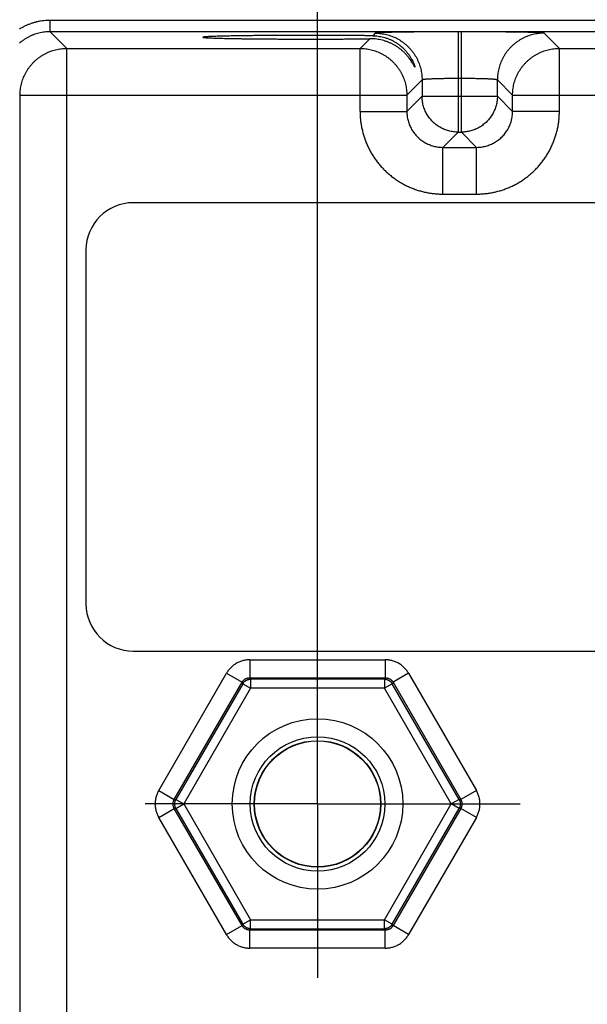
# Model space of a CAD drawing. Header units: inches. Extents: x 0 to 34, y 0 to 22.
# Tile 79 of 120: x 18.4 to 19.4, y 15.8 to 17.5. Entities that reach past the tile are written whole.
import ezdxf

# ---------------------------------------------------------------- set-up
doc = ezdxf.new("R2010")
doc.units = ezdxf.units.IN
doc.header["$LTSCALE"] = 1.87
doc.header["$MEASUREMENT"] = 0
doc.linetypes.add('CENTER', pattern=[0.6, 0.375, -0.075, 0.075, -0.075])
doc.layers.get('0').update_dxf_attribs({"linetype": 'CONTINUOUS'})
doc.layers.add('DEFAULT_1', color=7, linetype='CENTER')
doc.layers.add('DIMENSIONS', color=7, linetype='CONTINUOUS')
doc.styles.get("Standard").update_dxf_attribs({"font": 'txt', "width": 0.8})
doc.dimstyles.new('DIMSTYLE_1', dxfattribs={"dimtxt": 0.125, "dimasz": 0.18, "dimexe": 0.18, "dimexo": 0.0625, "dimgap": 0.09, "dimtad": 0, "dimtih": 1, "dimtoh": 1, "dimdec": 3, "dimzin": 4, "dimdsep": 46, "dimtxsty": 'STANDARD', "dimblk": '_FILLED', "dimblk1": '_FILLED', "dimblk2": '_FILLED', "dimcen": 0.09, "dimadec": 0, "dimazin": 0, "dimtp": 0.01, "dimtm": 0.01, "dimtfac": 1, "dimtdec": 3, "dimtofl": 0, "dimtmove": 0, "dimatfit": 3, "dimldrblk": '_FILLED', "dimfxl": 1, "dimtolj": 1, "dimtzin": 4, "dimarcsym": 0})

# ---------------------------------------------------------------- blocks, each defined once
blk = doc.blocks.new('_FILLED')
at = {"color": 0, "linetype": 'BYBLOCK'}
blk.add_solid([(0, 0), (-1, 0.1736), (-1, -0.1736)], dxfattribs=at)
blk = doc.blocks.new('*D7')
at = {"layer": 'DIMENSIONS', "color": 2, "linetype": 'CONTINUOUS'}
for p, q in [((18.9066, 16.3596), (18.9066, 19.2305)), ((25.4066, 16.3596), (25.4066, 19.2305)), ((18.9066, 19.1055), (21.0708, 19.1055)), ((25.4066, 19.1055), (22.5208, 19.1055))]:
    blk.add_line(p, q, dxfattribs=at)
at = {"layer": 'DIMENSIONS', "color": 2, "linetype": 'CONTINUOUS', "xscale": 0.18, "yscale": 0.18, "zscale": 0.18, "rotation": 180}
blk.add_blockref('_FILLED', (18.9066, 19.1055), dxfattribs=at)
at = {"layer": 'DIMENSIONS', "color": 2, "linetype": 'CONTINUOUS', "xscale": 0.18, "yscale": 0.18, "zscale": 0.18}
blk.add_blockref('_FILLED', (25.4066, 19.1055), dxfattribs=at)
at = {"layer": 'DIMENSIONS', "color": 2, "linetype": 'CONTINUOUS', "width": 0.8}
for s, p in [('6.500', (21.1333, 19.043)), ('[', (21.7583, 19.043)), ('165.1', (21.8583, 19.043)), (']', (22.3583, 19.043))]:
    blk.add_text(s, height=0.125, dxfattribs=at).set_placement(p)

msp = doc.modelspace()

# ---------------------------------------------------------------- linework, layer by layer
at = {"color": 7, "linetype": 'CONTINUOUS'}
for p, q in [((18.4609, 17.4601), (18.4609, 17.4791)), ((25.8513, 17.4791), (18.4609, 17.4791)), ((18.4887, 17.4323), (18.4609, 17.4601)), ((25.8513, 17.4601), (18.4609, 17.4601)), ((19.1408, 17.4601), (19.1408, 17.2927)), ((19.1464, 17.4601), (19.1408, 17.4601)), ((19.1464, 17.2927), (19.1464, 17.4601)), ((18.9935, 17.4484), (18.9774, 17.4323)), ((19.0028, 17.4577), (18.9986, 17.4535)), ((19.3097, 17.4323), (19.2843, 17.4577)), ((18.4887, 14.3096), (18.4887, 17.4323)), ((18.4887, 17.4323), (18.9774, 17.4323)), ((18.9774, 17.3273), (18.9774, 17.4323)), ((19.3097, 17.3273), (19.3097, 17.4323)), ((19.3097, 17.4323), (19.9074, 17.4323)), ((19.0808, 17.3797), (19.0554, 17.3543)), ((19.0808, 17.3797), (19.0808, 17.3527)), ((19.1464, 17.3821), (19.1408, 17.3821)), ((19.2063, 17.3527), (19.2063, 17.3797)), ((19.2317, 17.3543), (19.2063, 17.3797)), ((18.4107, 17.3543), (18.4096, 17.3555)), ((18.4107, 14.3876), (18.4107, 17.3543)), ((18.4107, 17.3543), (19.0554, 17.3543)), ((19.0554, 17.3543), (19.0554, 17.3273)), ((19.0808, 17.3527), (19.0554, 17.3273)), ((19.0808, 17.3527), (19.2063, 17.3527)), ((19.2063, 17.3527), (19.2317, 17.3273)), ((19.2317, 17.3273), (19.2317, 17.3543)), ((19.2317, 17.3543), (19.9854, 17.3543)), ((18.9774, 17.3273), (19.0554, 17.3273)), ((19.3097, 17.3273), (19.2317, 17.3273)), ((19.1408, 17.2927), (19.1154, 17.2673)), ((19.1408, 17.2927), (19.1464, 17.2927)), ((19.1464, 17.2927), (19.1717, 17.2673)), ((19.1154, 17.1893), (19.1154, 17.2673)), ((19.1154, 17.2673), (19.1717, 17.2673)), ((19.1717, 17.1893), (19.1717, 17.2673)), ((19.1154, 17.1893), (19.1717, 17.1893)), ((25.6859, 17.175), (18.5993, 17.175)), ((18.5205, 17.0962), (18.5205, 16.5057)), ((18.5993, 16.427), (25.6859, 16.427)), ((18.7937, 16.4124), (18.7937, 16.3825)), ((18.7937, 16.4124), (19.0194, 16.4124)), ((19.0194, 16.4124), (19.0194, 16.3825)), ((18.6419, 16.1945), (18.7548, 16.39)), ((18.7548, 16.39), (18.7807, 16.375)), ((18.7937, 16.3825), (18.795, 16.3801)), ((18.7937, 16.3825), (19.0194, 16.3825)), ((18.795, 16.3801), (18.795, 16.3651)), ((19.0181, 16.3801), (18.795, 16.3801)), ((19.0194, 16.3825), (19.0181, 16.3801)), ((19.0181, 16.3801), (19.0181, 16.3651)), ((19.0584, 16.39), (19.0324, 16.375)), ((19.0584, 16.39), (19.1713, 16.1945)), ((18.6678, 16.1795), (18.7807, 16.375)), ((18.7821, 16.3726), (18.6705, 16.1795)), ((18.795, 16.3651), (18.6835, 16.172)), ((18.7807, 16.375), (18.7821, 16.3726)), ((18.7821, 16.3726), (18.795, 16.3651)), ((19.0181, 16.3651), (18.795, 16.3651)), ((19.0311, 16.3726), (19.0181, 16.3651)), ((19.1296, 16.172), (19.0181, 16.3651)), ((19.0324, 16.375), (19.0311, 16.3726)), ((19.1426, 16.1795), (19.0311, 16.3726)), ((19.0324, 16.375), (19.1453, 16.1795)), ((18.6419, 16.1945), (18.6678, 16.1795)), ((18.6678, 16.1795), (18.6705, 16.1795)), ((18.6705, 16.1795), (18.6835, 16.172)), ((19.1426, 16.1795), (19.1296, 16.172)), ((19.1453, 16.1795), (19.1426, 16.1795)), ((19.1713, 16.1945), (19.1453, 16.1795)), ((18.6419, 16.1495), (18.6678, 16.1645)), ((18.7807, 15.969), (18.6678, 16.1645)), ((18.6678, 16.1645), (18.6705, 16.1645)), ((18.6705, 16.1645), (18.6835, 16.172)), ((18.6705, 16.1645), (18.7821, 15.9713)), ((18.6835, 16.172), (18.795, 15.9788)), ((19.0181, 15.9788), (19.1296, 16.172)), ((19.0311, 15.9713), (19.1426, 16.1645)), ((19.1453, 16.1645), (19.0324, 15.969)), ((19.1426, 16.1645), (19.1296, 16.172)), ((19.1453, 16.1645), (19.1426, 16.1645)), ((19.1713, 16.1495), (19.1453, 16.1645)), ((18.7548, 15.954), (18.6419, 16.1495)), ((19.1713, 16.1495), (19.0584, 15.954)), ((18.7548, 15.954), (18.7807, 15.969)), ((18.7807, 15.969), (18.7821, 15.9713)), ((18.7821, 15.9713), (18.795, 15.9788)), ((18.795, 15.9638), (18.795, 15.9788)), ((18.795, 15.9788), (19.0181, 15.9788)), ((19.0181, 15.9638), (19.0181, 15.9788)), ((19.0311, 15.9713), (19.0181, 15.9788)), ((19.0324, 15.969), (19.0311, 15.9713)), ((19.0584, 15.954), (19.0324, 15.969)), ((18.7937, 15.9615), (18.795, 15.9638)), ((18.7937, 15.9315), (18.7937, 15.9615)), ((19.0194, 15.9615), (18.7937, 15.9615)), ((18.795, 15.9638), (19.0181, 15.9638)), ((19.0194, 15.9615), (19.0181, 15.9638)), ((19.0194, 15.9315), (19.0194, 15.9615)), ((19.0194, 15.9315), (18.7937, 15.9315))]:
    msp.add_line(p, q, dxfattribs=at)
for radius in [0.1421, 0.1121, 0.1055, 0.105]:
    msp.add_circle((18.9066, 16.172), radius, dxfattribs=at)
for centre, start, end in [((18.5993, 17.0962), 90, 180), ((18.5993, 16.5057), 180, 270)]:
    msp.add_arc(centre, 0.0787, start, end, dxfattribs=at)
for points, knots in [([(18.4609, 17.4791), (18.4591, 17.4791), (18.4555, 17.479), (18.4502, 17.4786), (18.4449, 17.4779), (18.4396, 17.4768), (18.4344, 17.4755), (18.4293, 17.4739), (18.4243, 17.472), (18.4194, 17.4699), (18.4146, 17.4674), (18.4113, 17.4656), (18.4097, 17.4645), (18.4096, 17.4645)], [0, 0, 0, 0, 0.09855, 0.197449, 0.296595, 0.395898, 0.495269, 0.594619, 0.693906, 0.793149, 0.89237, 0.991604, 1, 1, 1, 1]), ([(18.4609, 17.4601), (18.4593, 17.4601), (18.4562, 17.4601), (18.4515, 17.4596), (18.4468, 17.4589), (18.4422, 17.4579), (18.4377, 17.4567), (18.4332, 17.4551), (18.4288, 17.4533), (18.4246, 17.4513), (18.4205, 17.4489), (18.4165, 17.4464), (18.4129, 17.4437), (18.4106, 17.4418), (18.4096, 17.4409)], [0, 0, 0, 0, 0.084179, 0.168367, 0.25255, 0.336725, 0.420894, 0.505054, 0.589202, 0.673331, 0.757438, 0.841519, 0.925574, 1, 1, 1, 1]), ([(19.1408, 17.4601), (19.1384, 17.4601), (19.1337, 17.4601), (19.1266, 17.4601), (19.1195, 17.46), (19.1125, 17.46), (19.1056, 17.46), (19.0987, 17.46), (19.0919, 17.4599), (19.0853, 17.4599), (19.0789, 17.4598), (19.0726, 17.4598), (19.0665, 17.4597), (19.0605, 17.4596), (19.0548, 17.4595), (19.0494, 17.4595), (19.0441, 17.4594), (19.0392, 17.4593), (19.0345, 17.4592), (19.0301, 17.4591), (19.026, 17.459), (19.0222, 17.4589), (19.0187, 17.4588), (19.0155, 17.4587), (19.0127, 17.4586), (19.0102, 17.4584), (19.0081, 17.4583), (19.0063, 17.4582), (19.0049, 17.4581), (19.0039, 17.458), (19.0032, 17.4578), (19.0029, 17.4578), (19.0028, 17.4577)], [0, 0, 0, 0, 0.051301, 0.102675, 0.153932, 0.204888, 0.255357, 0.305153, 0.354099, 0.40205, 0.4489, 0.494547, 0.538887, 0.581792, 0.623135, 0.662801, 0.700685, 0.736686, 0.770713, 0.802678, 0.832486, 0.860049, 0.885296, 0.908172, 0.928618, 0.946585, 0.96202, 0.974868, 0.985088, 0.992667, 0.997614, 1, 1, 1, 1]), ([(19.2843, 17.4577), (19.2843, 17.4578), (19.2839, 17.4578), (19.2832, 17.458), (19.2822, 17.4581), (19.2808, 17.4582), (19.279, 17.4583), (19.2769, 17.4584), (19.2744, 17.4586), (19.2716, 17.4587), (19.2685, 17.4588), (19.265, 17.4589), (19.2612, 17.459), (19.2571, 17.4591), (19.2527, 17.4592), (19.248, 17.4593), (19.243, 17.4594), (19.2378, 17.4595), (19.2323, 17.4595), (19.2266, 17.4596), (19.2207, 17.4597), (19.2146, 17.4598), (19.2083, 17.4598), (19.2018, 17.4599), (19.1952, 17.4599), (19.1884, 17.46), (19.1816, 17.46), (19.1746, 17.46), (19.1676, 17.46), (19.1605, 17.4601), (19.1534, 17.4601), (19.1487, 17.4601), (19.1464, 17.4601)], [0, 0, 0, 0, 0.002386, 0.007333, 0.014912, 0.025132, 0.03798, 0.053415, 0.071382, 0.091828, 0.114704, 0.139951, 0.167514, 0.197322, 0.229287, 0.263314, 0.299315, 0.337199, 0.376865, 0.418208, 0.461113, 0.505453, 0.5511, 0.59795, 0.645901, 0.694846, 0.744643, 0.795111, 0.846068, 0.897325, 0.948699, 1, 1, 1, 1]), ([(18.8926, 17.4541), (18.8896, 17.4541), (18.8837, 17.4541), (18.8749, 17.4541), (18.8662, 17.454), (18.8575, 17.454), (18.8489, 17.454), (18.8404, 17.4539), (18.832, 17.4539), (18.8238, 17.4538), (18.8158, 17.4538), (18.8079, 17.4537), (18.8003, 17.4536), (18.7929, 17.4535), (18.7857, 17.4534), (18.7788, 17.4534), (18.7722, 17.4532), (18.7659, 17.4531), (18.7599, 17.453), (18.7542, 17.4529), (18.7489, 17.4528), (18.7439, 17.4527), (18.7393, 17.4525), (18.7351, 17.4524), (18.7312, 17.4523), (18.7278, 17.4521), (18.7248, 17.452), (18.7222, 17.4518), (18.72, 17.4517), (18.7183, 17.4515), (18.7169, 17.4514), (18.7161, 17.4512), (18.7155, 17.4512), (18.7155, 17.451), (18.7155, 17.451)], [0, 0, 0, 0, 0.049791, 0.099504, 0.148955, 0.197987, 0.246576, 0.294567, 0.341782, 0.388148, 0.433593, 0.477946, 0.521068, 0.562939, 0.603424, 0.642372, 0.679725, 0.715423, 0.749331, 0.781346, 0.811452, 0.83955, 0.865536, 0.889374, 0.911023, 0.930402, 0.947454, 0.962172, 0.974506, 0.984414, 0.991889, 0.996929, 0.999561, 1, 1, 1, 1]), ([(18.7155, 17.451), (18.7155, 17.451), (18.7155, 17.4508), (18.7161, 17.4508), (18.7169, 17.4505), (18.7183, 17.4504), (18.72, 17.4503), (18.7222, 17.4501), (18.7248, 17.45), (18.7278, 17.4498), (18.7312, 17.4497), (18.7351, 17.4496), (18.7393, 17.4494), (18.7439, 17.4493), (18.7489, 17.4492), (18.7542, 17.449), (18.7599, 17.4489), (18.7659, 17.4488), (18.7722, 17.4487), (18.7788, 17.4486), (18.7857, 17.4485), (18.7929, 17.4484), (18.8003, 17.4483), (18.8079, 17.4483), (18.8158, 17.4482), (18.8238, 17.4481), (18.832, 17.4481), (18.8404, 17.448), (18.8489, 17.448), (18.8575, 17.4479), (18.8662, 17.4479), (18.8749, 17.4479), (18.8837, 17.4479), (18.8896, 17.4479), (18.8926, 17.4479)], [0, 0, 0, 0, 0.00043, 0.003062, 0.008102, 0.015578, 0.025486, 0.037819, 0.052537, 0.06959, 0.088969, 0.110618, 0.134456, 0.160443, 0.188541, 0.218647, 0.250662, 0.284571, 0.320269, 0.357622, 0.396571, 0.437056, 0.478928, 0.52205, 0.566403, 0.611848, 0.658215, 0.70543, 0.753422, 0.802012, 0.851043, 0.900495, 0.950209, 1, 1, 1, 1]), ([(18.9986, 17.4535), (18.9962, 17.4535), (18.9914, 17.4535), (18.984, 17.4536), (18.9764, 17.4537), (18.9686, 17.4538), (18.9606, 17.4538), (18.9525, 17.4539), (18.9442, 17.4539), (18.9358, 17.454), (18.9273, 17.454), (18.9187, 17.454), (18.91, 17.4541), (18.9013, 17.4541), (18.8955, 17.4541), (18.8926, 17.4541)], [0, 0, 0, 0, 0.067249, 0.136819, 0.208458, 0.281981, 0.357319, 0.434211, 0.512411, 0.591866, 0.672326, 0.753508, 0.835334, 0.917598, 1, 1, 1, 1]), ([(18.8926, 17.4479), (18.8953, 17.4479), (18.9008, 17.4479), (18.9091, 17.4479), (18.9173, 17.4479), (18.9254, 17.4479), (18.9335, 17.448), (18.9415, 17.448), (18.9494, 17.448), (18.9571, 17.4481), (18.9647, 17.4482), (18.9722, 17.4482), (18.9795, 17.4483), (18.9866, 17.4484), (18.9912, 17.4484), (18.9935, 17.4484)], [0, 0, 0, 0, 0.081796, 0.163471, 0.244756, 0.325468, 0.405541, 0.48472, 0.562783, 0.639683, 0.715201, 0.789101, 0.861322, 0.931698, 1, 1, 1, 1]), ([(19.0689, 17.4011), (19.0689, 17.4011), (19.0688, 17.401), (19.0687, 17.4009), (19.0685, 17.4013), (19.0682, 17.4017), (19.0678, 17.4026), (19.0672, 17.4037), (19.0663, 17.4053), (19.0652, 17.4073), (19.0637, 17.4098), (19.0617, 17.4129), (19.0593, 17.4164), (19.0562, 17.4201), (19.0527, 17.424), (19.0489, 17.4277), (19.0448, 17.4311), (19.0405, 17.4343), (19.036, 17.4372), (19.0314, 17.4397), (19.0267, 17.4419), (19.0219, 17.4437), (19.0172, 17.4453), (19.0124, 17.4465), (19.0076, 17.4474), (19.0029, 17.4481), (18.9982, 17.4484), (18.9951, 17.4485), (18.9935, 17.4484)], [0, 0, 0, 0, 0.000576, 0.001671, 0.004603, 0.010619, 0.02015, 0.033778, 0.052212, 0.0764, 0.107393, 0.146107, 0.192176, 0.244253, 0.300048, 0.357093, 0.414411, 0.47153, 0.528096, 0.583915, 0.638875, 0.692975, 0.746172, 0.798509, 0.850007, 0.900696, 0.950695, 1, 1, 1, 1]), ([(18.9986, 17.4535), (19.0001, 17.4534), (19.0031, 17.4533), (19.0076, 17.4528), (19.0122, 17.4521), (19.0167, 17.451), (19.0213, 17.4497), (19.0259, 17.448), (19.0304, 17.4459), (19.0349, 17.4435), (19.0393, 17.4408), (19.0436, 17.4377), (19.0477, 17.4343), (19.0516, 17.4306), (19.0551, 17.4266), (19.0584, 17.4225), (19.0611, 17.4184), (19.0634, 17.4145), (19.0651, 17.4112), (19.0664, 17.4083), (19.0673, 17.4061), (19.068, 17.4043), (19.0684, 17.403), (19.0687, 17.4021), (19.0688, 17.4015), (19.0689, 17.4012), (19.0689, 17.4011)], [0, 0, 0, 0, 0.04779, 0.096294, 0.145531, 0.195635, 0.246659, 0.29865, 0.35168, 0.40574, 0.460858, 0.516961, 0.573904, 0.631398, 0.688988, 0.745635, 0.799123, 0.847158, 0.887731, 0.920497, 0.946124, 0.965594, 0.979986, 0.990231, 0.996987, 1, 1, 1, 1]), ([(19.0028, 17.4577), (19.0044, 17.4577), (19.0075, 17.4576), (19.0122, 17.4572), (19.0169, 17.4565), (19.0215, 17.4555), (19.026, 17.4542), (19.0305, 17.4527), (19.0348, 17.4509), (19.0391, 17.4488), (19.0432, 17.4465), (19.0471, 17.4439), (19.0509, 17.4411), (19.0545, 17.4381), (19.058, 17.4349), (19.0612, 17.4314), (19.0642, 17.4278), (19.067, 17.424), (19.0696, 17.4201), (19.0719, 17.416), (19.074, 17.4117), (19.0758, 17.4074), (19.0773, 17.4029), (19.0786, 17.3984), (19.0796, 17.3938), (19.0803, 17.3891), (19.0807, 17.3844), (19.0808, 17.3813), (19.0808, 17.3797)], [0, 0, 0, 0, 0.038458, 0.076917, 0.115377, 0.153837, 0.192298, 0.23076, 0.269222, 0.307684, 0.346147, 0.38461, 0.423074, 0.461537, 0.500001, 0.538465, 0.576928, 0.615392, 0.653855, 0.692318, 0.73078, 0.769242, 0.807703, 0.846164, 0.884624, 0.923083, 0.961542, 1, 1, 1, 1]), ([(19.2843, 17.4577), (19.2828, 17.4577), (19.2796, 17.4576), (19.2749, 17.4572), (19.2703, 17.4565), (19.2657, 17.4555), (19.2611, 17.4542), (19.2567, 17.4527), (19.2523, 17.4509), (19.2481, 17.4488), (19.244, 17.4465), (19.24, 17.4439), (19.2362, 17.4411), (19.2326, 17.4381), (19.2292, 17.4349), (19.2259, 17.4314), (19.2229, 17.4278), (19.2201, 17.424), (19.2176, 17.4201), (19.2152, 17.416), (19.2132, 17.4117), (19.2114, 17.4074), (19.2098, 17.4029), (19.2086, 17.3984), (19.2076, 17.3938), (19.2069, 17.3891), (19.2064, 17.3844), (19.2063, 17.3813), (19.2063, 17.3797)], [0, 0, 0, 0, 0.038458, 0.076917, 0.115377, 0.153837, 0.192298, 0.23076, 0.269222, 0.307684, 0.346147, 0.38461, 0.423074, 0.461537, 0.500001, 0.538465, 0.576928, 0.615392, 0.653855, 0.692318, 0.73078, 0.769242, 0.807703, 0.846164, 0.884624, 0.923083, 0.961542, 1, 1, 1, 1]), ([(18.4107, 17.3543), (18.4107, 17.3559), (18.4108, 17.359), (18.4112, 17.3637), (18.4119, 17.3683), (18.4129, 17.3729), (18.4142, 17.3775), (18.4157, 17.3819), (18.4175, 17.3863), (18.4196, 17.3905), (18.4219, 17.3946), (18.4245, 17.3986), (18.4272, 17.4024), (18.4303, 17.406), (18.4335, 17.4095), (18.4369, 17.4127), (18.4405, 17.4157), (18.4443, 17.4185), (18.4483, 17.4211), (18.4524, 17.4234), (18.4567, 17.4255), (18.461, 17.4273), (18.4655, 17.4288), (18.47, 17.4301), (18.4746, 17.4311), (18.4793, 17.4318), (18.484, 17.4322), (18.4871, 17.4323), (18.4887, 17.4323)], [0, 0, 0, 0, 0.038253, 0.076501, 0.11479, 0.153146, 0.191579, 0.230074, 0.268599, 0.307107, 0.345588, 0.384064, 0.422546, 0.461034, 0.49953, 0.538033, 0.576538, 0.615037, 0.653534, 0.69203, 0.730527, 0.769025, 0.807523, 0.84602, 0.884517, 0.923013, 0.961508, 1, 1, 1, 1]), ([(18.9774, 17.4323), (18.979, 17.4323), (18.9822, 17.4322), (18.9869, 17.4318), (18.9915, 17.4311), (18.9961, 17.4301), (19.0007, 17.4288), (19.0051, 17.4273), (19.0095, 17.4255), (19.0137, 17.4234), (19.0178, 17.4211), (19.0218, 17.4185), (19.0256, 17.4157), (19.0292, 17.4127), (19.0327, 17.4095), (19.0359, 17.406), (19.0389, 17.4024), (19.0417, 17.3986), (19.0442, 17.3946), (19.0466, 17.3905), (19.0486, 17.3863), (19.0504, 17.3819), (19.052, 17.3775), (19.0532, 17.3729), (19.0542, 17.3683), (19.0549, 17.3637), (19.0553, 17.359), (19.0554, 17.3559), (19.0554, 17.3543)], [0, 0, 0, 0, 0.038492, 0.076987, 0.115483, 0.15398, 0.192477, 0.230975, 0.269473, 0.30797, 0.346466, 0.384963, 0.423462, 0.461967, 0.50047, 0.538966, 0.577454, 0.615936, 0.654412, 0.692893, 0.731401, 0.769926, 0.808421, 0.846854, 0.88521, 0.923499, 0.961747, 1, 1, 1, 1]), ([(19.2317, 17.3543), (19.2317, 17.3559), (19.2318, 17.3591), (19.2322, 17.3638), (19.233, 17.3684), (19.2339, 17.373), (19.2352, 17.3776), (19.2368, 17.382), (19.2386, 17.3864), (19.2406, 17.3906), (19.2429, 17.3947), (19.2455, 17.3987), (19.2483, 17.4025), (19.2513, 17.4061), (19.2546, 17.4096), (19.258, 17.4128), (19.2616, 17.4158), (19.2654, 17.4186), (19.2694, 17.4212), (19.2735, 17.4235), (19.2778, 17.4255), (19.2821, 17.4273), (19.2866, 17.4289), (19.2911, 17.4301), (19.2957, 17.4311), (19.3003, 17.4318), (19.305, 17.4322), (19.3081, 17.4323), (19.3097, 17.4323)], [0, 0, 0, 0, 0.038492, 0.076987, 0.115483, 0.15398, 0.192477, 0.230975, 0.269473, 0.30797, 0.346466, 0.384963, 0.423462, 0.461967, 0.50047, 0.538966, 0.577454, 0.615936, 0.654412, 0.692893, 0.731401, 0.769926, 0.808421, 0.846854, 0.88521, 0.923499, 0.961747, 1, 1, 1, 1]), ([(19.1408, 17.3821), (19.1395, 17.3821), (19.1369, 17.3821), (19.1331, 17.3821), (19.1292, 17.382), (19.1255, 17.382), (19.1217, 17.382), (19.1181, 17.3819), (19.1146, 17.3818), (19.1111, 17.3818), (19.1078, 17.3817), (19.1047, 17.3816), (19.1017, 17.3815), (19.0988, 17.3814), (19.0961, 17.3813), (19.0936, 17.3812), (19.0913, 17.381), (19.0893, 17.3809), (19.0874, 17.3808), (19.0857, 17.3806), (19.0843, 17.3805), (19.0831, 17.3803), (19.0822, 17.3802), (19.0815, 17.38), (19.0811, 17.3799), (19.0808, 17.3798), (19.0808, 17.3797)], [0, 0, 0, 0, 0.064485, 0.128701, 0.19238, 0.255257, 0.317072, 0.377565, 0.436482, 0.493579, 0.548617, 0.601366, 0.651607, 0.699129, 0.743734, 0.785235, 0.823461, 0.858251, 0.889464, 0.91697, 0.94066, 0.960444, 0.976252, 0.98805, 0.99587, 1, 1, 1, 1]), ([(19.2063, 17.3797), (19.2063, 17.3798), (19.2061, 17.3799), (19.2056, 17.38), (19.2049, 17.3802), (19.204, 17.3803), (19.2028, 17.3805), (19.2014, 17.3806), (19.1998, 17.3808), (19.1979, 17.3809), (19.1958, 17.381), (19.1935, 17.3812), (19.191, 17.3813), (19.1883, 17.3814), (19.1855, 17.3815), (19.1825, 17.3816), (19.1793, 17.3817), (19.176, 17.3818), (19.1726, 17.3818), (19.169, 17.3819), (19.1654, 17.382), (19.1617, 17.382), (19.1579, 17.382), (19.1541, 17.3821), (19.1502, 17.3821), (19.1476, 17.3821), (19.1464, 17.3821)], [0, 0, 0, 0, 0.00413, 0.01195, 0.023748, 0.039556, 0.05934, 0.08303, 0.110536, 0.141749, 0.176539, 0.214765, 0.256267, 0.300871, 0.348393, 0.398634, 0.451383, 0.506421, 0.563518, 0.622435, 0.682928, 0.744743, 0.80762, 0.871299, 0.935515, 1, 1, 1, 1]), ([(19.1408, 17.2927), (19.1395, 17.2927), (19.1369, 17.2928), (19.133, 17.2932), (19.1291, 17.2938), (19.1253, 17.2947), (19.1216, 17.2958), (19.1179, 17.2972), (19.1143, 17.2988), (19.1108, 17.3007), (19.1075, 17.3028), (19.1043, 17.305), (19.1012, 17.3075), (19.0984, 17.3102), (19.0957, 17.3131), (19.0932, 17.3161), (19.0909, 17.3193), (19.0888, 17.3227), (19.087, 17.3261), (19.0853, 17.3297), (19.0839, 17.3334), (19.0828, 17.3371), (19.0819, 17.341), (19.0813, 17.3448), (19.0809, 17.3488), (19.0808, 17.3514), (19.0808, 17.3527)], [0, 0, 0, 0, 0.04144, 0.082879, 0.124372, 0.165949, 0.207612, 0.249335, 0.291067, 0.332762, 0.374444, 0.416131, 0.457826, 0.49953, 0.541242, 0.582954, 0.624661, 0.666366, 0.708071, 0.749776, 0.791482, 0.833188, 0.874893, 0.916598, 0.9583, 1, 1, 1, 1]), ([(19.2063, 17.3527), (19.2063, 17.3514), (19.2063, 17.3488), (19.2059, 17.3449), (19.2052, 17.341), (19.2044, 17.3372), (19.2032, 17.3335), (19.2018, 17.3298), (19.2002, 17.3262), (19.1984, 17.3227), (19.1963, 17.3194), (19.194, 17.3162), (19.1915, 17.3131), (19.1888, 17.3103), (19.186, 17.3076), (19.1829, 17.3051), (19.1797, 17.3028), (19.1764, 17.3007), (19.1729, 17.2989), (19.1693, 17.2972), (19.1657, 17.2959), (19.1619, 17.2947), (19.1581, 17.2938), (19.1542, 17.2932), (19.1503, 17.2928), (19.1477, 17.2927), (19.1464, 17.2927)], [0, 0, 0, 0, 0.04144, 0.082879, 0.124372, 0.165949, 0.207612, 0.249335, 0.291067, 0.332762, 0.374444, 0.416131, 0.457826, 0.49953, 0.541242, 0.582954, 0.624661, 0.666366, 0.708071, 0.749776, 0.791482, 0.833188, 0.874893, 0.916598, 0.9583, 1, 1, 1, 1]), ([(18.9774, 17.3273), (18.9774, 17.3249), (18.9776, 17.3201), (18.9781, 17.313), (18.9791, 17.3058), (18.9804, 17.2987), (18.9821, 17.2917), (18.9841, 17.2847), (18.9865, 17.2779), (18.9893, 17.2712), (18.9924, 17.2647), (18.9958, 17.2583), (18.9996, 17.2522), (19.0037, 17.2462), (19.0081, 17.2405), (19.0128, 17.235), (19.0178, 17.2297), (19.023, 17.2247), (19.0285, 17.22), (19.0343, 17.2156), (19.0402, 17.2115), (19.0464, 17.2078), (19.0528, 17.2043), (19.0593, 17.2012), (19.066, 17.1984), (19.0728, 17.196), (19.0798, 17.194), (19.0868, 17.1923), (19.0939, 17.191), (19.1011, 17.19), (19.1082, 17.1895), (19.113, 17.1893), (19.1154, 17.1893)], [0, 0, 0, 0, 0.033051, 0.066229, 0.099509, 0.13286, 0.166255, 0.199663, 0.233054, 0.266418, 0.299767, 0.333118, 0.36648, 0.399851, 0.433224, 0.466592, 0.499955, 0.533319, 0.566686, 0.600059, 0.63343, 0.666792, 0.700142, 0.73349, 0.766856, 0.800254, 0.833673, 0.867084, 0.900453, 0.933749, 0.966943, 1, 1, 1, 1]), ([(19.0554, 17.3273), (19.0554, 17.326), (19.0555, 17.3234), (19.0559, 17.3195), (19.0565, 17.3156), (19.0574, 17.3118), (19.0586, 17.308), (19.0599, 17.3043), (19.0616, 17.3008), (19.0634, 17.2973), (19.0655, 17.294), (19.0678, 17.2908), (19.0703, 17.2877), (19.073, 17.2849), (19.0758, 17.2822), (19.0789, 17.2797), (19.0821, 17.2774), (19.0854, 17.2753), (19.0889, 17.2735), (19.0924, 17.2719), (19.0961, 17.2705), (19.0999, 17.2693), (19.1037, 17.2684), (19.1076, 17.2678), (19.1115, 17.2674), (19.1141, 17.2673), (19.1154, 17.2673)], [0, 0, 0, 0, 0.041705, 0.083399, 0.125084, 0.166763, 0.208436, 0.250101, 0.291761, 0.333415, 0.375065, 0.416712, 0.458356, 0.5, 0.541643, 0.583288, 0.624935, 0.666585, 0.708239, 0.749898, 0.791564, 0.833237, 0.874916, 0.916602, 0.958297, 1, 1, 1, 1]), ([(19.1717, 17.1893), (19.1741, 17.1893), (19.1789, 17.1895), (19.1861, 17.19), (19.1932, 17.191), (19.2003, 17.1923), (19.2074, 17.194), (19.2143, 17.196), (19.2211, 17.1984), (19.2278, 17.2012), (19.2343, 17.2043), (19.2407, 17.2077), (19.2469, 17.2115), (19.2528, 17.2156), (19.2586, 17.22), (19.2641, 17.2247), (19.2693, 17.2297), (19.2743, 17.2349), (19.279, 17.2404), (19.2834, 17.2462), (19.2875, 17.2522), (19.2913, 17.2583), (19.2947, 17.2647), (19.2978, 17.2712), (19.3006, 17.2779), (19.303, 17.2847), (19.3051, 17.2917), (19.3068, 17.2987), (19.3081, 17.3058), (19.309, 17.313), (19.3096, 17.3201), (19.3097, 17.3249), (19.3097, 17.3273)], [0, 0, 0, 0, 0.033051, 0.066229, 0.099509, 0.13286, 0.166255, 0.199663, 0.233054, 0.266418, 0.299767, 0.333118, 0.36648, 0.399851, 0.433224, 0.466592, 0.499955, 0.533319, 0.566686, 0.600059, 0.63343, 0.666792, 0.700142, 0.73349, 0.766856, 0.800254, 0.833673, 0.867084, 0.900453, 0.933749, 0.966943, 1, 1, 1, 1]), ([(19.1717, 17.2673), (19.173, 17.2673), (19.1757, 17.2674), (19.1796, 17.2678), (19.1834, 17.2684), (19.1873, 17.2693), (19.191, 17.2705), (19.1947, 17.2719), (19.1983, 17.2735), (19.2018, 17.2753), (19.2051, 17.2774), (19.2083, 17.2797), (19.2113, 17.2822), (19.2142, 17.2849), (19.2169, 17.2877), (19.2194, 17.2908), (19.2216, 17.294), (19.2237, 17.2973), (19.2256, 17.3008), (19.2272, 17.3043), (19.2286, 17.308), (19.2297, 17.3118), (19.2306, 17.3156), (19.2312, 17.3195), (19.2316, 17.3234), (19.2317, 17.326), (19.2317, 17.3273)], [0, 0, 0, 0, 0.041705, 0.083399, 0.125084, 0.166763, 0.208436, 0.250101, 0.291761, 0.333415, 0.375065, 0.416712, 0.458356, 0.5, 0.541643, 0.583288, 0.624935, 0.666585, 0.708239, 0.749898, 0.791564, 0.833237, 0.874916, 0.916602, 0.958297, 1, 1, 1, 1]), ([(18.7937, 16.4124), (18.7927, 16.4124), (18.7906, 16.4124), (18.7875, 16.412), (18.7844, 16.4115), (18.7813, 16.4107), (18.7783, 16.4098), (18.7754, 16.4086), (18.7726, 16.4072), (18.7698, 16.4056), (18.7672, 16.4039), (18.7647, 16.4019), (18.7624, 16.3998), (18.7602, 16.3976), (18.7582, 16.3951), (18.7564, 16.3926), (18.7553, 16.3909), (18.7548, 16.39)], [0, 0, 0, 0, 0.065962, 0.132374, 0.199114, 0.266052, 0.333057, 0.399998, 0.466791, 0.533517, 0.600296, 0.667209, 0.734171, 0.801056, 0.867739, 0.934094, 1, 1, 1, 1]), ([(19.0584, 16.39), (19.0579, 16.3909), (19.0568, 16.3926), (19.0549, 16.3952), (19.0529, 16.3976), (19.0507, 16.3998), (19.0484, 16.4019), (19.0459, 16.4039), (19.0433, 16.4056), (19.0406, 16.4072), (19.0377, 16.4086), (19.0348, 16.4098), (19.0318, 16.4107), (19.0288, 16.4115), (19.0257, 16.412), (19.0226, 16.4124), (19.0205, 16.4124), (19.0194, 16.4124)], [0, 0, 0, 0, 0.065962, 0.132374, 0.199114, 0.266052, 0.333057, 0.399998, 0.466791, 0.533517, 0.600296, 0.667209, 0.734171, 0.801056, 0.867739, 0.934094, 1, 1, 1, 1]), ([(18.7807, 16.375), (18.7809, 16.3753), (18.7814, 16.3761), (18.7822, 16.3771), (18.7831, 16.3781), (18.784, 16.379), (18.7851, 16.3798), (18.7862, 16.3805), (18.7873, 16.3811), (18.7886, 16.3816), (18.7898, 16.382), (18.7911, 16.3823), (18.7924, 16.3824), (18.7933, 16.3825), (18.7937, 16.3825)], [0, 0, 0, 0, 0.083486, 0.16684, 0.250096, 0.333289, 0.416458, 0.499641, 0.582872, 0.666162, 0.749516, 0.83294, 0.916434, 1, 1, 1, 1]), ([(18.7821, 16.3726), (18.7823, 16.373), (18.7827, 16.3738), (18.7835, 16.3748), (18.7844, 16.3758), (18.7854, 16.3766), (18.7864, 16.3774), (18.7875, 16.3781), (18.7887, 16.3787), (18.7899, 16.3792), (18.7912, 16.3796), (18.7924, 16.3799), (18.7937, 16.3801), (18.7946, 16.3801), (18.795, 16.3801)], [0, 0, 0, 0, 0.083325, 0.166654, 0.249987, 0.333323, 0.416661, 0.5, 0.583339, 0.666677, 0.750013, 0.833346, 0.916675, 1, 1, 1, 1]), ([(19.0181, 16.3801), (19.0185, 16.3801), (19.0194, 16.3801), (19.0207, 16.3799), (19.022, 16.3796), (19.0232, 16.3792), (19.0245, 16.3787), (19.0256, 16.3781), (19.0267, 16.3774), (19.0278, 16.3766), (19.0287, 16.3757), (19.0296, 16.3748), (19.0304, 16.3737), (19.0309, 16.373), (19.0311, 16.3726)], [0, 0, 0, 0, 0.083518, 0.16704, 0.250534, 0.33399, 0.417435, 0.500943, 0.58457, 0.668123, 0.751431, 0.834441, 0.917229, 1, 1, 1, 1]), ([(19.0194, 16.3825), (19.0199, 16.3825), (19.0208, 16.3824), (19.0221, 16.3823), (19.0233, 16.382), (19.0246, 16.3816), (19.0258, 16.3811), (19.0269, 16.3805), (19.028, 16.3798), (19.0291, 16.379), (19.0301, 16.3781), (19.0309, 16.3771), (19.0317, 16.3761), (19.0322, 16.3753), (19.0324, 16.375)], [0, 0, 0, 0, 0.083486, 0.16684, 0.250096, 0.333289, 0.416458, 0.499641, 0.582872, 0.666162, 0.749516, 0.83294, 0.916434, 1, 1, 1, 1]), ([(18.6419, 16.1945), (18.6414, 16.1936), (18.6404, 16.1917), (18.6391, 16.1889), (18.638, 16.1859), (18.6372, 16.1829), (18.6365, 16.1798), (18.6361, 16.1767), (18.6358, 16.1735), (18.6358, 16.1704), (18.6361, 16.1673), (18.6365, 16.1641), (18.6372, 16.161), (18.638, 16.158), (18.6391, 16.1551), (18.6404, 16.1522), (18.6414, 16.1504), (18.6419, 16.1495)], [0, 0, 0, 0, 0.065962, 0.132374, 0.199114, 0.266052, 0.333057, 0.399998, 0.466791, 0.533517, 0.600296, 0.667209, 0.734171, 0.801056, 0.867739, 0.934094, 1, 1, 1, 1]), ([(18.6678, 16.1645), (18.6676, 16.1649), (18.6672, 16.1656), (18.6667, 16.1668), (18.6663, 16.1681), (18.666, 16.1694), (18.6659, 16.1707), (18.6658, 16.172), (18.6659, 16.1733), (18.666, 16.1746), (18.6663, 16.1759), (18.6667, 16.1771), (18.6672, 16.1783), (18.6676, 16.1791), (18.6678, 16.1795)], [0, 0, 0, 0, 0.083486, 0.16684, 0.250096, 0.333289, 0.416458, 0.499641, 0.582872, 0.666162, 0.749516, 0.83294, 0.916434, 1, 1, 1, 1]), ([(18.6705, 16.1645), (18.6703, 16.1649), (18.6699, 16.1656), (18.6694, 16.1668), (18.669, 16.1681), (18.6687, 16.1693), (18.6686, 16.1706), (18.6685, 16.172), (18.6686, 16.1733), (18.6687, 16.1746), (18.669, 16.1759), (18.6694, 16.1771), (18.6699, 16.1783), (18.6703, 16.1791), (18.6705, 16.1795)], [0, 0, 0, 0, 0.082771, 0.165559, 0.248569, 0.331877, 0.41543, 0.499057, 0.582565, 0.66601, 0.749466, 0.83296, 0.916482, 1, 1, 1, 1]), ([(19.1426, 16.1795), (19.1428, 16.1791), (19.1432, 16.1783), (19.1437, 16.1771), (19.1441, 16.1759), (19.1444, 16.1746), (19.1446, 16.1733), (19.1446, 16.172), (19.1446, 16.1706), (19.1444, 16.1693), (19.1441, 16.1681), (19.1437, 16.1668), (19.1432, 16.1656), (19.1428, 16.1649), (19.1426, 16.1645)], [0, 0, 0, 0, 0.083518, 0.16704, 0.250534, 0.33399, 0.417435, 0.500943, 0.58457, 0.668123, 0.751431, 0.834441, 0.917229, 1, 1, 1, 1]), ([(19.1453, 16.1795), (19.1455, 16.1791), (19.1459, 16.1783), (19.1464, 16.1771), (19.1468, 16.1759), (19.1471, 16.1746), (19.1473, 16.1733), (19.1473, 16.172), (19.1473, 16.1707), (19.1471, 16.1694), (19.1468, 16.1681), (19.1464, 16.1668), (19.1459, 16.1656), (19.1455, 16.1649), (19.1453, 16.1645)], [0, 0, 0, 0, 0.083486, 0.16684, 0.250096, 0.333289, 0.416458, 0.499641, 0.582872, 0.666162, 0.749516, 0.83294, 0.916434, 1, 1, 1, 1]), ([(19.1713, 16.1495), (19.1718, 16.1504), (19.1728, 16.1522), (19.174, 16.1551), (19.1751, 16.158), (19.176, 16.1611), (19.1766, 16.1641), (19.1771, 16.1673), (19.1773, 16.1704), (19.1773, 16.1736), (19.1771, 16.1767), (19.1766, 16.1798), (19.176, 16.1829), (19.1751, 16.1859), (19.174, 16.1889), (19.1728, 16.1917), (19.1718, 16.1936), (19.1713, 16.1945)], [0, 0, 0, 0, 0.065962, 0.132374, 0.199114, 0.266052, 0.333057, 0.399998, 0.466791, 0.533517, 0.600296, 0.667209, 0.734171, 0.801056, 0.867739, 0.934094, 1, 1, 1, 1]), ([(18.7937, 15.9615), (18.7933, 15.9615), (18.7924, 15.9615), (18.7911, 15.9617), (18.7898, 15.962), (18.7886, 15.9624), (18.7874, 15.9629), (18.7862, 15.9635), (18.7851, 15.9642), (18.7841, 15.965), (18.7831, 15.9659), (18.7822, 15.9668), (18.7814, 15.9679), (18.7809, 15.9686), (18.7807, 15.969)], [0, 0, 0, 0, 0.083486, 0.16684, 0.250096, 0.333289, 0.416458, 0.499641, 0.582872, 0.666162, 0.749516, 0.83294, 0.916434, 1, 1, 1, 1]), ([(18.795, 15.9638), (18.7946, 15.9638), (18.7937, 15.9638), (18.7925, 15.964), (18.7912, 15.9643), (18.7899, 15.9647), (18.7887, 15.9652), (18.7876, 15.9658), (18.7864, 15.9665), (18.7854, 15.9673), (18.7844, 15.9682), (18.7835, 15.9691), (18.7827, 15.9702), (18.7823, 15.9709), (18.7821, 15.9713)], [0, 0, 0, 0, 0.082771, 0.165559, 0.248569, 0.331877, 0.41543, 0.499057, 0.582565, 0.66601, 0.749466, 0.83296, 0.916482, 1, 1, 1, 1]), ([(19.0311, 15.9713), (19.0309, 15.9709), (19.0304, 15.9702), (19.0296, 15.9692), (19.0287, 15.9682), (19.0277, 15.9673), (19.0267, 15.9665), (19.0256, 15.9658), (19.0244, 15.9652), (19.0232, 15.9647), (19.022, 15.9643), (19.0207, 15.964), (19.0194, 15.9638), (19.0185, 15.9638), (19.0181, 15.9638)], [0, 0, 0, 0, 0.083325, 0.166654, 0.249987, 0.333323, 0.416661, 0.5, 0.583339, 0.666677, 0.750013, 0.833346, 0.916675, 1, 1, 1, 1]), ([(19.0324, 15.969), (19.0322, 15.9686), (19.0317, 15.9679), (19.0309, 15.9668), (19.0301, 15.9659), (19.0291, 15.965), (19.0281, 15.9642), (19.027, 15.9635), (19.0258, 15.9629), (19.0246, 15.9624), (19.0233, 15.962), (19.0221, 15.9617), (19.0208, 15.9615), (19.0199, 15.9615), (19.0194, 15.9615)], [0, 0, 0, 0, 0.083486, 0.16684, 0.250096, 0.333289, 0.416458, 0.499641, 0.582872, 0.666162, 0.749516, 0.83294, 0.916434, 1, 1, 1, 1]), ([(18.7548, 15.954), (18.7553, 15.9531), (18.7564, 15.9513), (18.7582, 15.9488), (18.7602, 15.9464), (18.7624, 15.9441), (18.7648, 15.942), (18.7672, 15.9401), (18.7699, 15.9383), (18.7726, 15.9367), (18.7754, 15.9354), (18.7783, 15.9342), (18.7813, 15.9332), (18.7844, 15.9324), (18.7875, 15.9319), (18.7906, 15.9316), (18.7927, 15.9315), (18.7937, 15.9315)], [0, 0, 0, 0, 0.065962, 0.132374, 0.199114, 0.266052, 0.333057, 0.399998, 0.466791, 0.533517, 0.600296, 0.667209, 0.734171, 0.801056, 0.867739, 0.934094, 1, 1, 1, 1]), ([(19.0194, 15.9315), (19.0205, 15.9315), (19.0226, 15.9316), (19.0257, 15.9319), (19.0288, 15.9324), (19.0318, 15.9332), (19.0348, 15.9342), (19.0377, 15.9354), (19.0406, 15.9367), (19.0433, 15.9383), (19.0459, 15.9401), (19.0484, 15.942), (19.0507, 15.9441), (19.0529, 15.9464), (19.0549, 15.9488), (19.0568, 15.9513), (19.0579, 15.9531), (19.0584, 15.954)], [0, 0, 0, 0, 0.065962, 0.132374, 0.199114, 0.266052, 0.333057, 0.399998, 0.466791, 0.533517, 0.600296, 0.667209, 0.734171, 0.801056, 0.867739, 0.934094, 1, 1, 1, 1])]:
    msp.add_open_spline(points, degree=3, knots=knots, dxfattribs=at)
at = {"layer": 'DEFAULT_1', "color": 7, "linetype": 'CENTER'}
for q in [(18.9066, 16.5122), (18.6192, 16.172), (18.9066, 15.8821), (19.2442, 16.172)]:
    msp.add_line((18.9066, 16.172), q, dxfattribs=at)

# ---------------------------------------------------------------- dimensions: what is measured, and where the dimension line sits
at = {"layer": 'DIMENSIONS', "color": 2, "linetype": 'CONTINUOUS'}
dim = msp.add_linear_dim(base=(18.9066, 19.1055), p1=(25.4066, 16.3596), p2=(18.9066, 16.3596), angle=180, dimstyle='DIMSTYLE_1', dxfattribs=at)
dim.commit()
dim.dimension.update_dxf_attribs({"geometry": '*D7', "text_midpoint": (21.7958, 19.1055), "dimtype": 160})

doc.saveas('drawing.dxf')
